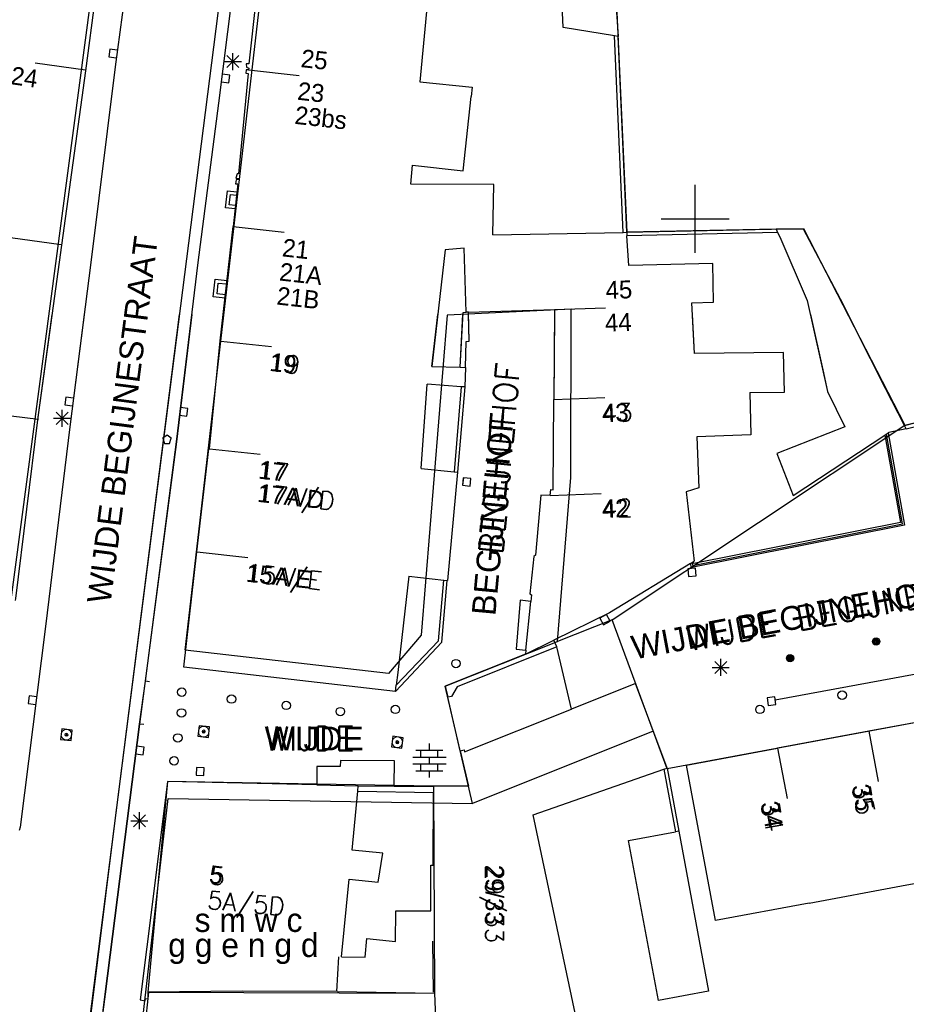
# Model space of a CAD drawing. Header units: millimetres. Extents: x 135944 to 142000, y 454200 to 456692.
# Tile 90 of 153: x 136810 to 136862, y 456404 to 456462. Entities that reach past the tile are written whole.
import ezdxf
from ezdxf.enums import TextEntityAlignment as Align

# ---------------------------------------------------------------- set-up
doc = ezdxf.new("R2010")
doc.units = ezdxf.units.MM
for name, color, linetype in [('TotaalGBKN2013_Bistad', 251, 'Continuous'), ('TotaalGBKN2013X$0$Contouren', 251, 'Continuous'), ('TotaalGBKN2013X$0$GBKN binnenstad 2009$0$OBJECTEN_', 251, 'Continuous'), ('TotaalGBKN2013X$0$GBKN binnenstad 2009$0$OBJECTEN__', 251, 'Continuous'), ('TotaalGBKN2013X$0$GBKN binnenstad 2009$0$OBJECTEN___', 251, 'Continuous'), ('TotaalGBKN2013X$0$GBKN binnenstad 2009$0$SEMANT_ SYMB_', 251, 'Continuous'), ('TotaalGBKN2013X$0$Xref', 251, 'Continuous')]:
    doc.layers.add(name, color=color, linetype=linetype)
doc.styles.add('TotaalGBKN2013X$0$GBKN binnenstad 2009$0$Standard', font='txt')
doc.styles.add('TotaalGBKN2013X$0$GBKN binnenstad 2009$0$TXT', font='txt.shx')

# ---------------------------------------------------------------- blocks, each defined once
blk = doc.blocks.new('TotaalGBKN2013X$0$GBKN binnenstad 2009$0$X')
at = {"layer": 'TotaalGBKN2013X$0$GBKN binnenstad 2009$0$OBJECTEN__', "linetype": 'Continuous', "lineweight": 0}
blk.add_lwpolyline([(0.225, -0.25), (0.224, 0.2), (-0.225, 0.2), (-0.226, -0.25)], dxfattribs=at)
blk = doc.blocks.new('TotaalGBKN2013X$0$GBKN binnenstad 2009$0$W')
at = {"layer": 'TotaalGBKN2013X$0$GBKN binnenstad 2009$0$OBJECTEN__', "linetype": 'Continuous', "lineweight": 0}
blk.add_lwpolyline([(-0.225, 0.225), (-0.225, -0.225), (0.225, -0.225), (0.225, 0.225), (-0.225, 0.225)], dxfattribs=at)
blk = doc.blocks.new('TotaalGBKN2013X$0$GBKN binnenstad 2009$0$DEC109')
at = {"layer": 'TotaalGBKN2013X$0$GBKN binnenstad 2009$0$SEMANT_ SYMB_', "linetype": 'Continuous', "lineweight": 0}
for p, q in [((-0.8, 0.6), (0.8, 0.6)), ((-0.5, 0.2), (-0.5, 0.6)), ((0, 0.6), (0, 1)), ((0.5, 0.2), (0.5, 0.6)), ((-0.98, 0.2), (0.98, 0.2)), ((0, -0.2), (0, 0.2)), ((-0.98, -0.2), (0.98, -0.2)), ((-0.5, -0.6), (-0.5, -0.2)), ((0.5, -0.6), (0.5, -0.2)), ((-0.8, -0.6), (0.8, -0.6)), ((0, -1), (0, -0.6))]:
    blk.add_line(p, q, dxfattribs=at)
blk = doc.blocks.new('TotaalGBKN2013X$0$GBKN binnenstad 2009$0$DEC100')
at = {"layer": 'TotaalGBKN2013X$0$GBKN binnenstad 2009$0$OBJECTEN_', "linetype": 'Continuous', "lineweight": 0}
for p, q in [((-0.5, 0), (0.5, 0)), ((-0.354, -0.354), (0.354, 0.354)), ((0.354, -0.354), (-0.354, 0.354)), ((0, -0.5), (0, 0.5))]:
    blk.add_line(p, q, dxfattribs=at)
blk = doc.blocks.new('TotaalGBKN2013X$0$GBKN binnenstad 2009$0$V')
at = {"layer": 'TotaalGBKN2013X$0$GBKN binnenstad 2009$0$OBJECTEN__', "linetype": 'Continuous', "lineweight": 0}
for radius in [0.31, 0.095, 0.035, 0.0224]:
    blk.add_circle((0, 0), radius, dxfattribs=at)
blk = doc.blocks.new('TotaalGBKN2013X$0$GBKN binnenstad 2009$0$K')
at = {"layer": 'TotaalGBKN2013X$0$GBKN binnenstad 2009$0$OBJECTEN__', "linetype": 'Continuous', "lineweight": 0}
blk.add_lwpolyline([(-0.146, -0.25), (0.147, -0.25), (0.25, 0.069), (0, 0.25), (-0.25, 0.068), (-0.146, -0.25)], dxfattribs=at)
blk = doc.blocks.new('TotaalGBKN2013X$0$GBKN binnenstad 2009$0$Q')
at = {"layer": 'TotaalGBKN2013X$0$GBKN binnenstad 2009$0$OBJECTEN___', "linetype": 'Continuous', "lineweight": 0}
blk.add_circle((0, 0), 0.25, dxfattribs=at)
blk = doc.blocks.new('TotaalGBKN2013X$0$GBKN binnenstad 2009$0$J')
at = {"layer": 'TotaalGBKN2013X$0$GBKN binnenstad 2009$0$OBJECTEN___', "linetype": 'Continuous', "lineweight": 0}
for radius in [0.215, 0.155, 0.095, 0.035]:
    blk.add_circle((0, 0), radius, dxfattribs=at)
blk = doc.blocks.new('TotaalGBKN2013X$0$GBKN binnenstad 2009')
at = {"layer": 'TotaalGBKN2013_Bistad'}
for p, q in [((136815525, 456469214), (136814138, 456458712)), ((136817135, 456468269), (136815881, 456458941)), ((136821995, 456456799), (136823244, 456466908)), ((136822300, 456465110), (136815810, 456414140)), ((136824401, 456465037), (136823745, 456459120)), ((136834402, 456464322), (136833816, 456458059)), ((136842241, 456461258), (136842129, 456463554)), ((136845305, 456463413), (136845468, 456460737)), ((136845265, 456460770), (136842241, 456461258)), ((136845778, 456449208), (136845265, 456460770)), ((136845468, 456460737), (136845265, 456460770)), ((136845978, 456449212), (136845468, 456460737)), ((136815566, 456459979), (136815510, 456459533)), ((136816012, 456459923), (136815566, 456459979)), ((136815510, 456459533), (136815956, 456459477)), ((136822462, 456458906), (136823170, 456459614)), ((136823170, 456458906), (136822462, 456459614)), ((136822816, 456458760), (136822816, 456459760)), ((136814143, 456458742), (136811173, 456459165)), ((136814138, 456458712), (136812732, 456448462)), ((136815881, 456458941), (136814458, 456447435)), ((136822316, 456459260), (136823316, 456459260)), ((136823601, 456458777), (136823579, 456458567)), ((136823745, 456459120), (136823584, 456459117)), ((136823584, 456459117), (136823607, 456458927)), ((136823731, 456458770), (136823601, 456458777)), ((136823607, 456458927), (136823747, 456458870)), ((136823747, 456458870), (136823731, 456458770)), ((136823731, 456458770), (136826713, 456458439)), ((136822640, 456458456), (136822193, 456458513)), ((136822583, 456458010), (136822640, 456458456)), ((136823709, 456458550), (136823150, 456452645)), ((136823579, 456458567), (136823709, 456458550)), ((136822137, 456458066), (136822583, 456458010)), ((136833816, 456458059), (136836879, 456457755)), ((136836879, 456457755), (136836821, 456457202)), ((136836362, 456452835), (136836821, 456457202)), ((136820779, 456447425), (136821995, 456456799)), ((136833285, 456452033), (136833382, 456453157)), ((136833382, 456453157), (136836362, 456452835)), ((136823060, 456452656), (136822992, 456452397)), ((136822992, 456452397), (136823152, 456452380)), ((136823150, 456452645), (136823060, 456452656)), ((136823152, 456452380), (136823146, 456452315)), ((136823099, 456452060), (136822820, 456449554)), ((136823001, 456452296), (136822969, 456452072)), ((136822969, 456452072), (136823099, 456452060)), ((136823146, 456452315), (136823001, 456452296)), ((136838159, 456452026), (136833285, 456452033)), ((136838100, 456449053), (136838159, 456452026)), ((136850000, 456450000), (136850000, 456452000)), ((136822599, 456450832), (136822664, 456451437)), ((136822664, 456451437), (136823027, 456451397)), ((136822962, 456450792), (136822599, 456450832)), ((136848000, 456450000), (136850000, 456450000)), ((136850000, 456450000), (136852000, 456450000)), ((136850000, 456448000), (136850000, 456450000)), ((136822070, 456442817), (136822820, 456449554)), ((136822838, 456449552), (136825820, 456449221)), ((136812707, 456448465), (136809737, 456448888)), ((136838100, 456449053), (136845778, 456449208)), ((136845778, 456449208), (136845978, 456449212)), ((136854763, 456449390), (136845978, 456449212)), ((136845978, 456449212), (136845991, 456449012)), ((136854858, 456449192), (136845991, 456449012)), ((136846104, 456447267), (136845991, 456449012)), ((136856377, 456449401), (136854763, 456449390)), ((136854763, 456449390), (136854858, 456449192)), ((136854858, 456449192), (136854982, 456448950)), ((136854982, 456448950), (136856600, 456445207)), ((136858549, 456445280), (136856377, 456449401)), ((136812732, 456448462), (136811321, 456438177)), ((136836426, 456448281), (136835291, 456448179)), ((136836545, 456444504), (136836426, 456448281)), ((136835291, 456448179), (136834525, 456441321)), ((136814458, 456447435), (136813219, 456437774)), ((136819488, 456436876), (136820779, 456447425)), ((136851055, 456447367), (136846104, 456447267)), ((136851090, 456445098), (136851055, 456447367)), ((136821882, 456445584), (136821953, 456446225)), ((136821953, 456446225), (136822446, 456446170)), ((136822375, 456445529), (136821882, 456445584)), ((136849808, 456445058), (136851090, 456445098)), ((136849958, 456442083), (136849808, 456445058)), ((136856600, 456445207), (136857800, 456439834)), ((136861209, 456440017), (136858549, 456445280)), ((136812171, 456444376), (136811321, 456438177)), ((136822070, 456442817), (136822244, 456444376)), ((136834525, 456441321), (136834866, 456444376)), ((136836175, 456441267), (136836354, 456444497)), ((136836175, 456441267), (136836347, 456444376)), ((136836354, 456444497), (136836545, 456444504)), ((136836673, 456444508), (136836545, 456444504)), ((136836673, 456444508), (136841741, 456444666)), ((136836708, 456442797), (136836673, 456444508)), ((136841741, 456444666), (136841695, 456439380)), ((136841738, 456444376), (136841695, 456439380)), ((136841741, 456444666), (136844740, 456444776)), ((136856786, 456444376), (136857552, 456440944)), ((136860321, 456441775), (136859006, 456444376)), ((136821442, 456436477), (136822070, 456442817)), ((136821442, 456436477), (136822070, 456442817)), ((136822100, 456442813), (136825082, 456442482)), ((136822100, 456442813), (136825082, 456442482)), ((136836494, 456441257), (136836541, 456442791)), ((136836541, 456442791), (136836708, 456442797)), ((136855201, 456442143), (136849958, 456442083)), ((136855254, 456439798), (136855201, 456442143)), ((136834525, 456441321), (136836175, 456441267)), ((136834525, 456441321), (136836175, 456441267)), ((136836175, 456441267), (136836494, 456441257)), ((136836175, 456441267), (136836494, 456441257)), ((136836494, 456441257), (136836458, 456440109)), ((136836494, 456441257), (136836458, 456440109)), ((136833895, 456435304), (136834242, 456440282)), ((136833895, 456435304), (136834242, 456440282)), ((136836240, 456440126), (136834242, 456440282)), ((136836240, 456440126), (136834242, 456440282)), ((136862325, 456437848), (136871830, 456440251)), ((136862325, 456437848), (136871830, 456440251)), ((136836240, 456440126), (136835832, 456435114)), ((136836240, 456440126), (136835832, 456435114)), ((136836458, 456440109), (136836031, 456435095)), ((136836458, 456440109), (136836031, 456435095)), ((136836458, 456440109), (136836240, 456440126)), ((136836458, 456440109), (136836240, 456440126)), ((136853230, 456439788), (136855254, 456439798)), ((136853230, 456439788), (136853289, 456437303)), ((136857800, 456439834), (136858815, 456437773)), ((136862325, 456437848), (136861209, 456440017)), ((136862424, 456437656), (136871919, 456440032)), ((136812991, 456439507), (136812935, 456439061)), ((136812935, 456439061), (136813381, 456439005)), ((136813437, 456439451), (136812991, 456439507)), ((136841648, 456434064), (136841695, 456439380)), ((136841695, 456439380), (136844694, 456439490)), ((136841695, 456439380), (136844694, 456439490)), ((136811374, 456438204), (136808322, 456438560)), ((136811374, 456438204), (136808322, 456438560)), ((136812411, 456437911), (136813119, 456438619)), ((136813119, 456437911), (136812411, 456438619)), ((136812765, 456437765), (136812765, 456438765)), ((136819664, 456438452), (136820110, 456438396)), ((136820167, 456438842), (136819720, 456438899)), ((136820110, 456438396), (136820167, 456438842)), ((136862325, 456437848), (136861817, 456438836)), ((136811321, 456438177), (136810023, 456427669)), ((136812265, 456438265), (136813265, 456438265)), ((136862424, 456437656), (136862325, 456437848)), ((136862424, 456437656), (136862325, 456437848)), ((136813219, 456437774), (136811794, 456426008)), ((136818940, 456437280), (136818690, 456437098)), ((136818940, 456437280), (136818690, 456437098)), ((136819190, 456437098), (136818940, 456437280)), ((136819190, 456437098), (136818940, 456437280)), ((136853289, 456437303), (136850108, 456437182)), ((136858815, 456437773), (136854804, 456436192)), ((136855764, 456433725), (136861165, 456437280)), ((136861165, 456437280), (136861351, 456437402)), ((136861165, 456437280), (136861351, 456437402)), ((136861165, 456437280), (136862080, 456432140)), ((136862200, 456432060), (136861258, 456437341)), ((136861401, 456437435), (136861351, 456437402)), ((136861351, 456437402), (136862320, 456431980)), ((136862424, 456437656), (136861401, 456437435)), ((136817667, 456422792), (136819488, 456436876)), ((136818690, 456437098), (136818794, 456436780)), ((136818690, 456437098), (136818794, 456436780)), ((136818794, 456436780), (136819087, 456436780)), ((136818794, 456436780), (136819087, 456436780)), ((136819087, 456436780), (136819190, 456437098)), ((136819087, 456436780), (136819190, 456437098)), ((136850108, 456437182), (136850227, 456434176)), ((136820699, 456430416), (136821391, 456436463)), ((136821391, 456436463), (136821442, 456436477)), ((136821436, 456436478), (136824418, 456436147)), ((136821436, 456436478), (136824418, 456436147)), ((136854804, 456436192), (136855764, 456433725)), ((136833895, 456435304), (136835832, 456435114)), ((136833895, 456435304), (136835832, 456435114)), ((136836031, 456435095), (136835442, 456428724)), ((136835832, 456435114), (136836031, 456435095)), ((136835832, 456435114), (136836031, 456435095)), ((136836369, 456434773), (136836325, 456434325)), ((136836817, 456434729), (136836369, 456434773)), ((136836773, 456434281), (136836817, 456434729)), ((136836325, 456434325), (136836773, 456434281)), ((136841482, 456433731), (136841507, 456434086)), ((136841482, 456433731), (136844481, 456433841)), ((136841482, 456433731), (136844481, 456433841)), ((136841507, 456434086), (136841648, 456434064)), ((136850227, 456434176), (136849470, 456433947)), ((136849470, 456433947), (136849955, 456429870)), ((136840930, 456433739), (136840616, 456430210)), ((136841482, 456433731), (136840930, 456433739)), ((136849860, 456429610), (136862200, 456432060)), ((136862080, 456432140), (136849930, 456429730)), ((136862320, 456431980), (136849790, 456429490)), ((136819922, 456423630), (136820699, 456430416)), ((136820710, 456430415), (136823692, 456430084)), ((136820710, 456430415), (136823692, 456430084)), ((136840525, 456430141), (136840286, 456427930)), ((136840616, 456430210), (136840525, 456430141)), ((136849726, 456429730), (136844971, 456426828)), ((136849726, 456429730), (136849904, 456429839)), ((136849726, 456429730), (136849904, 456429839)), ((136849790, 456429490), (136849726, 456429730)), ((136849815, 456429785), (136849860, 456429610)), ((136849955, 456429870), (136849904, 456429839)), ((136849930, 456429730), (136849904, 456429839)), ((136850018, 456429450), (136849570, 456429408)), ((136849570, 456429408), (136849612, 456428960)), ((136850060, 456429002), (136850018, 456429450)), ((136833161, 456428980), (136832525, 456423309)), ((136833161, 456428980), (136835218, 456428749)), ((136833161, 456428980), (136835218, 456428749)), ((136834902, 456425174), (136835218, 456428749)), ((136835095, 456425087), (136835416, 456428727)), ((136835218, 456428749), (136835416, 456428727)), ((136835218, 456428749), (136835416, 456428727)), ((136835442, 456428724), (136835416, 456428727)), ((136849612, 456428960), (136850060, 456429002)), ((136839708, 456427557), (136839485, 456424684)), ((136840332, 456427493), (136839708, 456427557)), ((136840048, 456424620), (136840332, 456427493)), ((136840048, 456424620), (136840332, 456427493)), ((136840286, 456427930), (136840371, 456427889)), ((136840371, 456427889), (136840332, 456427493)), ((136844971, 456426828), (136841689, 456425206)), ((136844792, 456426726), (136844396, 456426512)), ((136844396, 456426512), (136844610, 456426116)), ((136844610, 456426116), (136845006, 456426330)), ((136845006, 456426330), (136844792, 456426726)), ((136811794, 456426008), (136810305, 456414202)), ((136832424, 456422560), (136834902, 456425174)), ((136840024, 456424383), (136841689, 456425206)), ((136841875, 456424830), (136841689, 456425206)), ((136841875, 456424830), (136841689, 456425206)), ((136832375, 456422196), (136835095, 456425087)), ((136841875, 456424830), (136835998, 456422459)), ((136839485, 456424684), (136840048, 456424620)), ((136840048, 456424620), (136840024, 456424383)), ((136840048, 456424620), (136840024, 456424383)), ((136842741, 456421159), (136841875, 456424830)), ((136842741, 456421159), (136841875, 456424830)), ((136840024, 456424383), (136835305, 456422502)), ((136851156, 456423256), (136851864, 456423964)), ((136851864, 456423256), (136851156, 456423964)), ((136851510, 456423110), (136851510, 456424110)), ((136832375, 456422196), (136819922, 456423630)), ((136851010, 456423610), (136852010, 456423610)), ((136866875, 456423914), (136854719, 456421685)), ((136817322, 456420276), (136817667, 456422792)), ((136817915, 456422758), (136817667, 456422792)), ((136832525, 456423309), (136832424, 456422560)), ((136832375, 456422196), (136832424, 456422560)), ((136832375, 456422196), (136832424, 456422560)), ((136835305, 456422502), (136835457, 456421850)), ((136835998, 456422459), (136835682, 456421903)), ((136846500, 456422660), (136842741, 456421159)), ((136848350, 456417690), (136846500, 456422660)), ((136810830, 456421931), (136810774, 456421485)), ((136811276, 456421875), (136810830, 456421931)), ((136835682, 456421903), (136835457, 456421850)), ((136836189, 456418708), (136835457, 456421850)), ((136836189, 456418708), (136835457, 456421850)), ((136854695, 456421871), (136854249, 456421815)), ((136854249, 456421815), (136854305, 456421369)), ((136854751, 456421425), (136854695, 456421871)), ((136810774, 456421485), (136811220, 456421429)), ((136836442, 456418644), (136842741, 456421159)), ((136836442, 456418644), (136842741, 456421159)), ((136854305, 456421369), (136854751, 456421425)), ((136865579, 456420856), (136860220, 456419854)), ((136865579, 456420856), (136860220, 456419854)), ((136812747, 456419993), (136812677, 456419377)), ((136813363, 456419923), (136812747, 456419993)), ((136813293, 456419307), (136813363, 456419923)), ((136815303, 456404377), (136817322, 456420276)), ((136817570, 456420242), (136817322, 456420276)), ((136820823, 456420175), (136820753, 456419559)), ((136821439, 456420105), (136820823, 456420175)), ((136821369, 456419489), (136821439, 456420105)), ((136812677, 456419377), (136813293, 456419307)), ((136820753, 456419559), (136821369, 456419489)), ((136832220, 456419555), (136832137, 456418940)), ((136832835, 456419472), (136832220, 456419555)), ((136832752, 456418857), (136832835, 456419472)), ((136860220, 456419854), (136854860, 456418852)), ((136860220, 456419854), (136854860, 456418852)), ((136860220, 456419854), (136860772, 456416906)), ((136860220, 456419854), (136860772, 456416906)), ((136817589, 456418909), (136817142, 456418966)), ((136817532, 456418463), (136817589, 456418909)), ((136832137, 456418940), (136832752, 456418857)), ((136833572, 456418732), (136835172, 456418732)), ((136833872, 456418332), (136833872, 456418732)), ((136834372, 456418732), (136834372, 456419132)), ((136834872, 456418332), (136834872, 456418732)), ((136836189, 456418708), (136836414, 456418761)), ((136836414, 456418761), (136836442, 456418644)), ((136849500, 456417850), (136854860, 456418852)), ((136854860, 456418852), (136855412, 456415904)), ((136854860, 456418852), (136855412, 456415904)), ((136817086, 456418519), (136817532, 456418463)), ((136833392, 456418332), (136835352, 456418332)), ((136834372, 456417932), (136834372, 456418332)), ((136836189, 456418708), (136836677, 456416614)), ((136820668, 456417720), (136820654, 456417270)), ((136821118, 456417706), (136820668, 456417720)), ((136821104, 456417256), (136821118, 456417706)), ((136829120, 456417780), (136827760, 456417780)), ((136827760, 456417780), (136827760, 456416691)), ((136829150, 456418130), (136829120, 456417780)), ((136832320, 456418120), (136829150, 456418130)), ((136832309, 456416624), (136832320, 456418120)), ((136833392, 456417932), (136835352, 456417932)), ((136833872, 456417532), (136833872, 456417932)), ((136834872, 456417532), (136834872, 456417932)), ((136840480, 456414931), (136848155, 456417622)), ((136848155, 456417622), (136848350, 456417690)), ((136848155, 456417622), (136848350, 456417690)), ((136848155, 456417622), (136848843, 456413926)), ((136848155, 456417622), (136848843, 456413926)), ((136848350, 456417690), (136849039, 456413971)), ((136848350, 456417690), (136849039, 456413971)), ((136851210, 456408710), (136849500, 456417850)), ((136820654, 456417270), (136821104, 456417256)), ((136833572, 456417532), (136835172, 456417532)), ((136834372, 456417132), (136834372, 456417532)), ((136818957, 456416897), (136817802, 456404504)), ((136818957, 456416897), (136818146, 456410283)), ((136827760, 456416737), (136818957, 456416897)), ((136827760, 456416691), (136818957, 456416897)), ((136832309, 456416655), (136827760, 456416737)), ((136827760, 456416691), (136830190, 456416634)), ((136830160, 456416324), (136830190, 456416634)), ((136830190, 456416634), (136832309, 456416624)), ((136834610, 456416613), (136832309, 456416655)), ((136832309, 456416624), (136834610, 456416613)), ((136834610, 456416613), (136834609, 456416253)), ((136836677, 456416614), (136834610, 456416613)), ((136834610, 456416613), (136834682, 456404434)), ((136829820, 456412863), (136830160, 456416324)), ((136830160, 456416324), (136834609, 456416253)), ((136834597, 456411983), (136834609, 456416253)), ((136816962, 456414234), (136817670, 456414942)), ((136817670, 456414234), (136816962, 456414942)), ((136817316, 456414088), (136817316, 456415088)), ((136842948, 456403259), (136840480, 456414931)), ((136810305, 456414202), (136810237, 456414012)), ((136815810, 456414140), (136811470, 456379200)), ((136816816, 456414588), (136817816, 456414588)), ((136846090, 456413420), (136848843, 456413926)), ((136849039, 456413971), (136848843, 456413926)), ((136849039, 456413971), (136848843, 456413926)), ((136849039, 456413971), (136850800, 456404560)), ((136847850, 456404010), (136846090, 456413420)), ((136831632, 456412685), (136829820, 456412863)), ((136831363, 456410983), (136831632, 456412685)), ((136834451, 456409283), (136834457, 456411983)), ((136834457, 456411983), (136834597, 456411983)), ((136862153, 456410758), (136867497, 456411758)), ((136862153, 456410758), (136867497, 456411758)), ((136829201, 456406574), (136829651, 456411151)), ((136829651, 456411151), (136831363, 456410983)), ((136856712, 456409739), (136862153, 456410758)), ((136856712, 456409739), (136862153, 456410758)), ((136818146, 456410283), (136817355, 456404042)), ((136856712, 456409739), (136851210, 456408710)), ((136832387, 456407487), (136832391, 456409287)), ((136832391, 456409287), (136834451, 456409283)), ((136830601, 456406558), (136830695, 456407653)), ((136830695, 456407653), (136832387, 456407487)), ((136834612, 456404507), (136834566, 456407507)), ((136828935, 456404547), (136829041, 456406576)), ((136829201, 456406574), (136830601, 456406558)), ((136812330, 456380243), (136815303, 456404377)), ((136817853, 456404504), (136817498, 456401170)), ((136823385, 456404559), (136817802, 456404504)), ((136817802, 456404504), (136817853, 456404504)), ((136817802, 456404504), (136817812, 456404118)), ((136817853, 456404504), (136834682, 456404434)), ((136828965, 456404549), (136823385, 456404559)), ((136828965, 456404549), (136834682, 456404434)), ((136834682, 456404434), (136834800, 456401017)), ((136834682, 456404434), (136834800, 456401017)), ((136850800, 456404560), (136847850, 456404010)), ((136817355, 456404042), (136817643, 456403989)), ((136817643, 456403989), (136817676, 456404130)), ((136817676, 456404130), (136817812, 456404118))]:
    blk.add_line(p, q, dxfattribs=at)
for points in [[(136814066, 456444376), (136813219, 456437774), (136811794, 456426008), (136810305, 456414202), (136810237, 456414012)], [(136819660, 456444376), (136815810, 456414140), (136812784, 456390427), (136811507, 456379270), (136811520, 456378439), (136811901, 456378449)], [(136820406, 456444376), (136819488, 456436876), (136817322, 456420276), (136815303, 456404377), (136813429, 456390266)], [(136836494, 456441257), (136836541, 456442791), (136836708, 456442797), (136836676, 456444376)], [(136853230, 456439788), (136855254, 456439798), (136855201, 456442143), (136849958, 456442083), (136849842, 456444376)], [(136861817, 456438836), (136861209, 456440017), (136860321, 456441775)], [(136857552, 456440944), (136857800, 456439834), (136858815, 456437773)], [(136853230, 456439788), (136853289, 456437303), (136850108, 456437182), (136850227, 456434176), (136849470, 456433947)], [(136862424, 456437656), (136871919, 456440032), (136872010, 456439760), (136872050, 456439780)], [(136841482, 456433731), (136841507, 456434086), (136841648, 456434064), (136841695, 456439380)], [(136811321, 456438177), (136810023, 456427669), (136810004, 456427540)], [(136861351, 456437402), (136862320, 456431980), (136849790, 456429490), (136849726, 456429730)], [(136849815, 456429785), (136849860, 456429610), (136862200, 456432060), (136861258, 456437341)], [(136861165, 456437280), (136862080, 456432140), (136849930, 456429730), (136849904, 456429839)], [(136858815, 456437773), (136854804, 456436192), (136855764, 456433725), (136861165, 456437280)], [(136862424, 456437656), (136861401, 456437435), (136861351, 456437402)], [(136820699, 456430416), (136821391, 456436463), (136821442, 456436477)], [(136836031, 456435095), (136835442, 456428724), (136835416, 456428727)], [(136849470, 456433947), (136849955, 456429870), (136849904, 456429839)], [(136841482, 456433731), (136840930, 456433739), (136840616, 456430210), (136840525, 456430141), (136840286, 456427930), (136840371, 456427889), (136840332, 456427493)], [(136832375, 456422196), (136819922, 456423630), (136820699, 456430416)], [(136849726, 456429730), (136844971, 456426828), (136841689, 456425206)], [(136832375, 456422196), (136835095, 456425087), (136835416, 456428727)], [(136833161, 456428980), (136832525, 456423309), (136832424, 456422560)], [(136832424, 456422560), (136834902, 456425174), (136835218, 456428749)], [(136840332, 456427493), (136839708, 456427557), (136839485, 456424684), (136840048, 456424620)], [(136841875, 456424830), (136835998, 456422459), (136835682, 456421903), (136835457, 456421850)], [(136840024, 456424383), (136835305, 456422502), (136835457, 456421850)], [(136848350, 456417690), (136846500, 456422660), (136842741, 456421159)], [(136836189, 456418708), (136836414, 456418761), (136836442, 456418644)], [(136856712, 456409739), (136851210, 456408710), (136849500, 456417850), (136854860, 456418852)], [(136836189, 456418708), (136836677, 456416614), (136834610, 456416613)], [(136832309, 456416655), (136832320, 456418120), (136829150, 456418130), (136829120, 456417780), (136827760, 456417780), (136827760, 456416737)], [(136842948, 456403259), (136840480, 456414931), (136848155, 456417622)], [(136849039, 456413971), (136850800, 456404560), (136847850, 456404010), (136846090, 456413420), (136848843, 456413926)]]:
    blk.add_lwpolyline(points, dxfattribs=at)
for centre, radius in [((136860650, 456425130), 215), ((136860650, 456425130), 155), ((136860650, 456425130), 95), ((136860650, 456425130), 35), ((136835937, 456423832), 250), ((136855590, 456424150), 215), ((136855590, 456424150), 155), ((136855590, 456424150), 95), ((136855590, 456424150), 35), ((136819802, 456422152), 250), ((136858650, 456421980), 250), ((136822726, 456421748), 250), ((136825954, 456421377), 250), ((136819790, 456420930), 250), ((136829133, 456421010), 250), ((136832369, 456421140), 250), ((136853820, 456421140), 250), ((136819570, 456419460), 250), ((136819350, 456418110), 250)]:
    blk.add_circle(centre, radius, dxfattribs=at)
for points in [[(136823048, 456451595), (136822939, 456450592), (136822377, 456450653), (136822486, 456451656)], [(136822468, 456446368), (136822352, 456445329), (136821660, 456445406), (136821776, 456446445)]]:
    blk.add_3dface(points, dxfattribs=at)
at = {"layer": 'TotaalGBKN2013_Bistad', "zscale": 1000}
for name, p, xscale, yscale, rotation in [('TotaalGBKN2013X$0$GBKN binnenstad 2009$0$X', (136813161, 456439259), 999.9985701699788, 999.9985701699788, 82.8441077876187), ('TotaalGBKN2013X$0$GBKN binnenstad 2009$0$X', (136819940, 456438644), 1000.001830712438, 1000.001830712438, 262.7701780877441), ('TotaalGBKN2013X$0$GBKN binnenstad 2009$0$K', (136818940, 456437030), 1000.000000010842, 1000.000000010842, 359.9997331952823), ('TotaalGBKN2013X$0$GBKN binnenstad 2009$0$K', (136818940, 456437030), 1000.000000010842, 1000.000000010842, 359.9997331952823), ('TotaalGBKN2013X$0$GBKN binnenstad 2009$0$W', (136836571, 456434526), 999.9998912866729, 999.9998912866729, 84.49911049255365), ('TotaalGBKN2013X$0$GBKN binnenstad 2009$0$W', (136849815, 456429205), 1000.000887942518, 1000.000887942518, 185.3548205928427), ('TotaalGBKN2013X$0$GBKN binnenstad 2009$0$W', (136844700, 456426420), 999.9999299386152, 999.9999299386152, 208.2998522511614), ('TotaalGBKN2013X$0$GBKN binnenstad 2009$0$J', (136860650, 456425130), 1000.000000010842, 1000.000000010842, 359.9997331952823), ('TotaalGBKN2013X$0$GBKN binnenstad 2009$0$DEC100', (136851510, 456423610), 1000.000000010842, 1000.000000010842, 359.9997331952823), ('TotaalGBKN2013X$0$GBKN binnenstad 2009$0$J', (136855590, 456424150), 1000.000000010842, 1000.000000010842, 359.9997331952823), ('TotaalGBKN2013X$0$GBKN binnenstad 2009$0$Q', (136819801, 456422151), 999.99960250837, 999.99960250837, 350.1791877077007), ('TotaalGBKN2013X$0$GBKN binnenstad 2009$0$Q', (136858650, 456421980), 1000.000000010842, 1000.000000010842, 359.9997331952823), ('TotaalGBKN2013X$0$GBKN binnenstad 2009$0$X', (136811000, 456421683), 999.9985701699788, 999.9985701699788, 82.8441077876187), ('TotaalGBKN2013X$0$GBKN binnenstad 2009$0$Q', (136822726, 456421748), 999.9993085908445, 999.9993085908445, 173.4310222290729), ('TotaalGBKN2013X$0$GBKN binnenstad 2009$0$Q', (136825954, 456421377), 999.9993085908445, 999.9993085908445, 173.4310222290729), ('TotaalGBKN2013X$0$GBKN binnenstad 2009$0$W', (136854500, 456421620), 999.9990027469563, 999.9990027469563, 187.1238911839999), ('TotaalGBKN2013X$0$GBKN binnenstad 2009$0$Q', (136819790, 456420930), 1000.000000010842, 1000.000000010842, 359.9997331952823), ('TotaalGBKN2013X$0$GBKN binnenstad 2009$0$Q', (136829133, 456421010), 999.9993085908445, 999.9993085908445, 173.4310222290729), ('TotaalGBKN2013X$0$GBKN binnenstad 2009$0$Q', (136853820, 456421140), 1000.000000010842, 1000.000000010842, 359.9997331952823), ('TotaalGBKN2013X$0$GBKN binnenstad 2009$0$V', (136813020, 456419650), 1000.000898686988, 1000.000898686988, 83.4535918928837), ('TotaalGBKN2013X$0$GBKN binnenstad 2009$0$V', (136821096, 456419832), 999.9993085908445, 999.9993085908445, 173.4310222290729), ('TotaalGBKN2013X$0$GBKN binnenstad 2009$0$Q', (136819570, 456419460), 1000.000000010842, 1000.000000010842, 359.9997331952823), ('TotaalGBKN2013X$0$GBKN binnenstad 2009$0$V', (136832485, 456419206), 999.9985140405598, 999.9985140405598, 262.2774437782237), ('TotaalGBKN2013X$0$GBKN binnenstad 2009$0$X', (136817362, 456418711), 1000.001830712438, 1000.001830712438, 262.7701780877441), ('TotaalGBKN2013X$0$GBKN binnenstad 2009$0$Q', (136819350, 456418110), 1000.000000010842, 1000.000000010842, 359.9997331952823), ('TotaalGBKN2013X$0$GBKN binnenstad 2009$0$W', (136820885, 456417487), 1000.00063127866, 1000.00063127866, 358.2855249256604)]:
    blk.add_blockref(name, p, dxfattribs=dict(at, xscale=xscale, yscale=yscale, rotation=rotation))
at = {"layer": 'TotaalGBKN2013_Bistad', "xscale": 1000, "yscale": 1000, "zscale": 1000}
for name, p in [('TotaalGBKN2013X$0$GBKN binnenstad 2009$0$DEC100', (136812765, 456438265)), ('TotaalGBKN2013X$0$GBKN binnenstad 2009$0$DEC109', (136834372, 456418132)), ('TotaalGBKN2013X$0$GBKN binnenstad 2009$0$DEC100', (136817316, 456414588))]:
    blk.add_blockref(name, p, dxfattribs=at)
at = {"layer": 'TotaalGBKN2013_Bistad'}
for s, rotation, style, p in [('25', 353.6537, 'TotaalGBKN2013X$0$GBKN binnenstad 2009$0$Standard', (136826830.3, 456459460.8)), ('23', 353.6537, 'TotaalGBKN2013X$0$GBKN binnenstad 2009$0$Standard', (136826629.3, 456457540.8)), ('23bs', 353.6537, 'TotaalGBKN2013X$0$GBKN binnenstad 2009$0$Standard', (136826467.3, 456456120.8)), ('21', 353.6537, 'TotaalGBKN2013X$0$GBKN binnenstad 2009$0$Standard', (136825732.3, 456448323.8)), ('21A', 353.6537, 'TotaalGBKN2013X$0$GBKN binnenstad 2009$0$Standard', (136825566.3, 456446905.8)), ('21B', 353.6537, 'TotaalGBKN2013X$0$GBKN binnenstad 2009$0$Standard', (136825411.3, 456445490.8)), ('45', 1.885, 'TotaalGBKN2013X$0$GBKN binnenstad 2009$0$Standard', (136844737.7, 456445809.7)), ('44', 2.0821, 'TotaalGBKN2013X$0$GBKN binnenstad 2009$0$Standard', (136844700.9, 456443881.7)), ('19', 353.6537, 'TotaalGBKN2013X$0$GBKN binnenstad 2009$0$TXT', (136824990.3, 456441585.8)), ('19', 353.6537, 'TotaalGBKN2013X$0$GBKN binnenstad 2009$0$Standard', (136824990.3, 456441585.8)), ('43', 2.0821, 'TotaalGBKN2013X$0$GBKN binnenstad 2009$0$TXT', (136844521.9, 456438566.7)), ('43', 2.0821, 'TotaalGBKN2013X$0$GBKN binnenstad 2009$0$Standard', (136844521.9, 456438566.7)), ('17', 353.6537, 'TotaalGBKN2013X$0$GBKN binnenstad 2009$0$TXT', (136824333.3, 456435248.8)), ('17', 353.6537, 'TotaalGBKN2013X$0$GBKN binnenstad 2009$0$Standard', (136824333.3, 456435248.8)), ('17A/D', 353.6537, 'TotaalGBKN2013X$0$GBKN binnenstad 2009$0$TXT', (136824274.3, 456433881.8)), ('17A/D', 353.6537, 'TotaalGBKN2013X$0$GBKN binnenstad 2009$0$Standard', (136824274.3, 456433881.8)), ('42', 2.0821, 'TotaalGBKN2013X$0$GBKN binnenstad 2009$0$TXT', (136844515.9, 456432939.7)), ('42', 2.0821, 'TotaalGBKN2013X$0$GBKN binnenstad 2009$0$Standard', (136844515.9, 456432939.7)), ('15A/E', 353.6537, 'TotaalGBKN2013X$0$GBKN binnenstad 2009$0$TXT', (136823603.3, 456429186.8)), ('15A/E', 353.6537, 'TotaalGBKN2013X$0$GBKN binnenstad 2009$0$Standard', (136823603.3, 456429186.8)), ('35', 280.5907, 'TotaalGBKN2013X$0$GBKN binnenstad 2009$0$TXT', (136859739, 456416726.9)), ('35', 280.5907, 'TotaalGBKN2013X$0$GBKN binnenstad 2009$0$Standard', (136859739, 456416726.9)), ('34', 280.5907, 'TotaalGBKN2013X$0$GBKN binnenstad 2009$0$TXT', (136854380, 456415723.9)), ('34', 280.5907, 'TotaalGBKN2013X$0$GBKN binnenstad 2009$0$Standard', (136854380, 456415723.9)), ('5', 352.6167, 'TotaalGBKN2013X$0$GBKN binnenstad 2009$0$Standard', (136821439.7, 456411455.6)), ('5', 354.6755, 'TotaalGBKN2013X$0$GBKN binnenstad 2009$0$TXT', (136821457.9, 456411389.7)), ('29/33', 269.8681, 'TotaalGBKN2013X$0$GBKN binnenstad 2009$0$TXT', (136838209, 456411993.8)), ('29/33', 269.8681, 'TotaalGBKN2013X$0$GBKN binnenstad 2009$0$Standard', (136838209, 456411993.8)), ('5A/5D', 354.6755, 'TotaalGBKN2013X$0$GBKN binnenstad 2009$0$TXT', (136821321.9, 456409944.7))]:
    blk.add_text(s, height=1054, rotation=rotation, dxfattribs=dict(at, style=style)).set_placement(p, align=Align.MIDDLE_LEFT)
at = {"layer": 'TotaalGBKN2013_Bistad', "style": 'TotaalGBKN2013X$0$GBKN binnenstad 2009$0$Standard'}
blk.add_text('124', height=1054, rotation=351.9086, dxfattribs=at).set_placement((136811324.8, 456458233.1), align=Align.MIDDLE_RIGHT)
at = {"layer": 'TotaalGBKN2013_Bistad'}
for s, height, rotation, style, p in [('WIJDE BEGIJNESTRAAT', 1400, 82.614736, 'TotaalGBKN2013X$0$GBKN binnenstad 2009$0$Standard', (136815613, 456427311)), ('BEGIJNEHOF', 1399.98, 84.733406, 'TotaalGBKN2013X$0$GBKN binnenstad 2009$0$TXT', (136838675, 456430216)), ('BEGIJNEHOF', 1400, 84.733406, 'TotaalGBKN2013X$0$GBKN binnenstad 2009$0$Standard', (136838251.1, 456426615.6)), ('WIJDE BEGIJNEHOF', 1399.998, 10.591889, 'TotaalGBKN2013X$0$GBKN binnenstad 2009$0$TXT', (136849661, 456424564)), ('WIJDE BEGIJNEHOF', 1400, 10.591889, 'TotaalGBKN2013X$0$GBKN binnenstad 2009$0$Standard', (136846411.3, 456424069.8))]:
    blk.add_text(s, height=height, rotation=rotation, dxfattribs=dict(at, style=style)).set_placement(p)
for style in ['TotaalGBKN2013X$0$GBKN binnenstad 2009$0$TXT', 'TotaalGBKN2013X$0$GBKN binnenstad 2009$0$Standard']:
    blk.add_text('WIJDE', height=1400, dxfattribs=dict(at, style=style)).set_placement((136824680, 456418725))
at = {"layer": 'TotaalGBKN2013_Bistad', "style": 'TotaalGBKN2013X$0$GBKN binnenstad 2009$0$Standard'}
for s, p in [('s m w c', (136823732, 456408735)), ('g g e n g d', (136823431, 456407099))]:
    blk.add_text(s, height=1400, dxfattribs=at).set_placement(p, align=Align.MIDDLE)

msp = doc.modelspace()

# ---------------------------------------------------------------- linework, layer by layer
at = {"layer": 'TotaalGBKN2013X$0$Contouren'}
for p, q in [((136815.523, 456471.039), (136808.761, 456420.222)), ((136820.009, 456424.627), (136824.723, 456465.598)), ((136845.356, 456463.308), (136845.979, 456449.212)), ((136845.979, 456449.212), (136856.377, 456449.425)), ((136856.377, 456449.425), (136862.346, 456437.853)), ((136835.427, 456444.332), (136833.898, 456425.512)), ((136842.709, 456444.696), (136835.427, 456444.332)), ((136842.699, 456434.792), (136842.709, 456444.696)), ((136862.346, 456437.853), (136871.924, 456440.275)), ((136845.121, 456426.416), (136862.346, 456437.853)), ((136841.915, 456425.137), (136842.699, 456434.792)), ((136845.121, 456426.416), (136841.915, 456425.137)), ((136848.363, 456417.638), (136845.121, 456426.416)), ((136833.898, 456425.512), (136831.962, 456423.251)), ((136835.305, 456422.502), (136841.915, 456425.137)), ((136831.962, 456423.251), (136820.009, 456424.627)), ((136876.393, 456422.88), (136848.363, 456417.638)), ((136836.911, 456415.611), (136835.305, 456422.502)), ((136847.545, 456419.852), (136836.911, 456415.611)), ((136814.754, 456378.974), (136819.004, 456415.897)), ((136819.004, 456415.897), (136836.911, 456415.611))]:
    msp.add_line(p, q, dxfattribs=at)

# ---------------------------------------------------------------- block references
at = {"layer": 'TotaalGBKN2013X$0$Xref', "xscale": 0.0009999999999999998, "yscale": 0.0009999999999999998, "zscale": 0.0009999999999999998}
msp.add_blockref('TotaalGBKN2013X$0$GBKN binnenstad 2009', (0, 0), dxfattribs=at)

doc.saveas('drawing.dxf')
